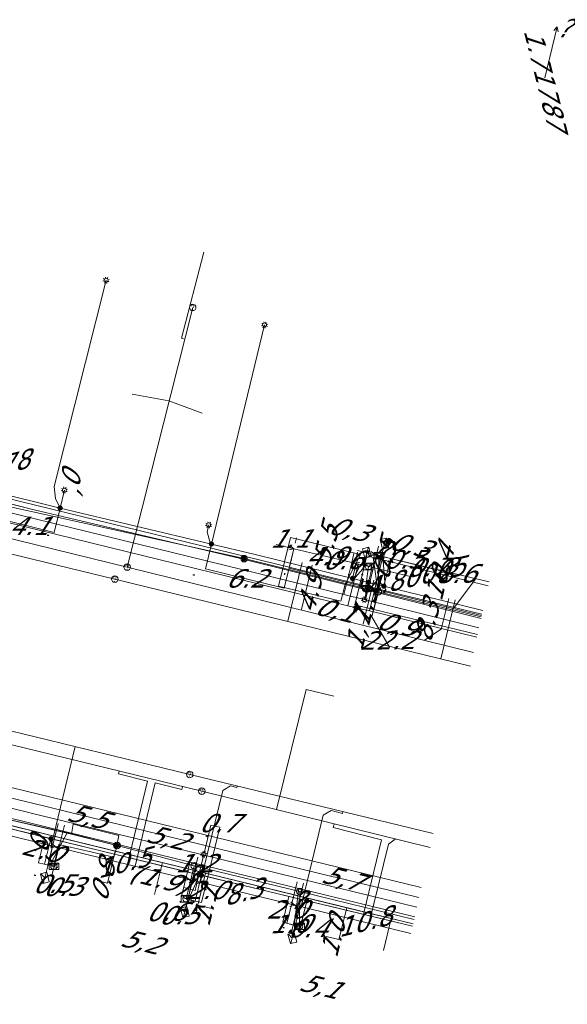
# Model space of a CAD drawing. Header units: metres. Extents: x 124576 to 133557, y 395865 to 402386.
# Tile 70 of 256: x 126218 to 126260, y 398135 to 398210. Entities that reach past the tile are written whole.
import ezdxf
from ezdxf.enums import TextEntityAlignment as Align

# ---------------------------------------------------------------- set-up
doc = ezdxf.new("R2010")
doc.units = ezdxf.units.M
doc.header["$MEASUREMENT"] = 0
for name, color, linetype, lineweight, true_color in [('LG_Datatransport_KPN_BV', 3, 'Continuous', 13, 0x00ff00), ('LG_Datatransport_Reggefiber_Operator_BV', 3, 'Continuous', 13, 0x00ff00), ('LG_Datatransport_Ziggo_BV', 3, 'Continuous', 13, 0x00ff00), ('LG_Laag_Spanning_Enexis_Netbeheer_BV', 7, 'Continuous', 13, 0x960000), ('LG_Midden_Spanning_Enexis_Netbeheer_BV', 7, 'Continuous', 13, 0xd20000), ('LG_Riool_Vrij_Verval_Gemeente_Tilburg_Ruimtelijke_Uitvoering', 7, 'Continuous', 13, 0xca00a0), ('LG_unet-4_Brabant_Water', 5, 'Continuous', 13, 0x0000ff), ('LG_warmte_Ennatuurlijk_BV', 7, 'Continuous', 13, 0x008080), ('MV_Datatransport_lijn', 3, 'Continuous', 0, 0x00ff00), ('MV_warmte_lijn', 7, 'Continuous', 0, 0x008080)]:
    doc.layers.add(name, color=color, linetype=linetype, lineweight=lineweight, true_color=true_color)
for name, color, linetype, lineweight in [('LG_Datatransport_P_KPN_BV', 7, 'Continuous', 0), ('LG_Datatransport_P_Reggefiber_Operator_BV', 7, 'Continuous', 0), ('LG_Laag_Spanning_P_Enexis_Netbeheer_BV', 7, 'Continuous', 0), ('LG_Riool_Vrij_Verval_P_Gemeente_Tilburg_Ruimtelijke_Uitvoering', 7, 'Continuous', 0), ('MV_Datatransport', 7, 'Continuous', 0), ('MV_Laag_Spanning', 7, 'Continuous', 0), ('MV_Laag_Spanning_lijn', 7, 'Continuous', 0), ('MV_Laag_Spanning_pijl', 7, 'Continuous', 0), ('MV_Midden_Spanning', 7, 'Continuous', 0), ('MV_Midden_Spanning_lijn', 7, 'Continuous', 0), ('MV_Midden_Spanning_pijl', 7, 'Continuous', 0), ('MV_unet-4', 7, 'Continuous', 0), ('MV_warmte', 7, 'Continuous', 0)]:
    doc.layers.add(name, color=color, linetype=linetype, lineweight=lineweight)
doc.styles.add('Klic_Annotatie', font='verdanai.ttf', dxfattribs={"oblique": 20, "height": 1.4})

# ---------------------------------------------------------------- blocks, each defined once
blk = doc.blocks.new('Onbekend_11')
at = {"layer": 'LG_Datatransport_P_Reggefiber_Operator_BV'}
blk.add_hatch(color=256, dxfattribs=at).paths.add_polyline_path([(-0.25, -1.07, -0.262633), (0.23, 0.15), (0.59, 0.47, 0.379827), (0.7, 1.26), (0.69, 1.26, 0.228508), (-0.03, 1.53), (-0.03, 1.52, 0.459053), (-0.82, 0.79), (-1.29, 0.85, -0.414214), (-0.08, 2, -0.243799), (1.09, 1.52, -0.379827), (0.9, 0.11), (0.54, -0.2, 0.262633), (0.23, -1.08), (-0.17, -1.07)])
blk.add_circle((0, 0), 2.5, dxfattribs=at)
at = {"layer": 'LG_Datatransport_P_Reggefiber_Operator_BV', "extrusion": (0, 0, -1)}
blk.add_solid([(0.34, -2.06), (-0.21, -2.06), (0.34, -1.51), (-0.21, -1.51)], dxfattribs=at)
blk = doc.blocks.new('Mof')
at = {"layer": 'LG_Laag_Spanning_P_Enexis_Netbeheer_BV'}
h = blk.add_hatch(color=256, dxfattribs=at)
edge = h.paths.add_edge_path()
edge.add_arc((0, 0), 2, 0, 360)
blk = doc.blocks.new('DeliveryPoint')
at = {"layer": 'LG_Laag_Spanning_P_Enexis_Netbeheer_BV', "flags": 128}
blk.add_lwpolyline([(-3.75, -2.5), (3.75, -2.5), (3.75, 2.5), (-3.75, 2.5), (-3.75, -2.5)], close=True, dxfattribs=at)
blk.add_lwpolyline([(-3.75, 2.5), (-3.75, 2.16), (0, 0), (3.75, 2.16)], dxfattribs=at)
blk = doc.blocks.new('Streetlight')
at = {"layer": 'LG_Laag_Spanning_P_Enexis_Netbeheer_BV'}
for p, q in [((-1.77, 1.77), (-1.06, 1.06)), ((0, 2.5), (0, 1.5)), ((1.77, 1.77), (1.06, 1.06)), ((-1.06, -1.06), (-1.77, -1.77)), ((0, -1.5), (0, -2.5)), ((1.06, -1.06), (1.77, -1.77))]:
    blk.add_line(p, q, dxfattribs=at)
at = {"layer": 'LG_Laag_Spanning_P_Enexis_Netbeheer_BV', "flags": 128}
for points in [[(-2.5, 0), (-1.5, 0)], [(1.5, 0), (2.5, 0)]]:
    blk.add_lwpolyline(points, dxfattribs=at)
at = {"layer": 'LG_Laag_Spanning_P_Enexis_Netbeheer_BV'}
blk.add_circle((0, 0), 1.5, dxfattribs=at)
blk = doc.blocks.new('m_pijl')
at = {"layer": 'MV_Laag_Spanning_pijl'}
blk.add_hatch(color=7, dxfattribs=at).paths.add_polyline_path([(-1, -0.33), (-1, 0), (-1, 0.33), (0, 0)])
at = {"layer": 'MV_Laag_Spanning_pijl', "flags": 128}
blk.add_lwpolyline([(-1, 0), (-1, 0.33), (0, 0), (-1, -0.33), (-1, 0)], close=True, dxfattribs=at)
blk = doc.blocks.new('m_pijl_1')
at = {"layer": 'MV_Midden_Spanning_pijl'}
blk.add_hatch(color=7, dxfattribs=at).paths.add_polyline_path([(-1, -0.33), (-1, 0), (-1, 0.33), (0, 0)])
at = {"layer": 'MV_Midden_Spanning_pijl', "flags": 128}
blk.add_lwpolyline([(-1, 0), (-1, 0.33), (0, 0), (-1, -0.33), (-1, 0)], close=True, dxfattribs=at)
blk = doc.blocks.new('Onbekend_2')
at = {"layer": 'LG_Riool_Vrij_Verval_P_Gemeente_Tilburg_Ruimtelijke_Uitvoering'}
blk.add_hatch(color=256, dxfattribs=at).paths.add_polyline_path([(-0.25, -1.07, -0.262633), (0.23, 0.15), (0.59, 0.47, 0.379827), (0.7, 1.26), (0.69, 1.26, 0.228508), (-0.03, 1.53), (-0.03, 1.52, 0.459053), (-0.82, 0.79), (-1.29, 0.85, -0.414214), (-0.08, 2, -0.243799), (1.09, 1.52, -0.379827), (0.9, 0.11), (0.54, -0.2, 0.262633), (0.23, -1.08), (-0.17, -1.07)])
blk.add_circle((0, 0), 2.5, dxfattribs=at)
at = {"layer": 'LG_Riool_Vrij_Verval_P_Gemeente_Tilburg_Ruimtelijke_Uitvoering', "extrusion": (0, 0, -1)}
blk.add_solid([(0.34, -2.06), (-0.21, -2.06), (0.34, -1.51), (-0.21, -1.51)], dxfattribs=at)
blk = doc.blocks.new('Onbekend_3')
at = {"layer": 'LG_Datatransport_P_KPN_BV'}
blk.add_hatch(color=256, dxfattribs=at).paths.add_polyline_path([(-0.25, -1.07, -0.262633), (0.23, 0.15), (0.59, 0.47, 0.379827), (0.7, 1.26), (0.69, 1.26, 0.228508), (-0.03, 1.53), (-0.03, 1.52, 0.459053), (-0.82, 0.79), (-1.29, 0.85, -0.414214), (-0.08, 2, -0.243799), (1.09, 1.52, -0.379827), (0.9, 0.11), (0.54, -0.2, 0.262633), (0.23, -1.08), (-0.17, -1.07)])
blk.add_circle((0, 0), 2.5, dxfattribs=at)
at = {"layer": 'LG_Datatransport_P_KPN_BV', "extrusion": (0, 0, -1)}
blk.add_solid([(0.34, -2.06), (-0.21, -2.06), (0.34, -1.51), (-0.21, -1.51)], dxfattribs=at)
blk = doc.blocks.new('Mof_2')
at = {"layer": 'LG_Datatransport_P_KPN_BV'}
h = blk.add_hatch(color=256, dxfattribs=at)
edge = h.paths.add_edge_path()
edge.add_arc((0, 0), 2, 0, 360)
blk = doc.blocks.new('PuntVanLevering_1')
at = {"layer": 'LG_Datatransport_P_KPN_BV', "flags": 128}
blk.add_lwpolyline([(-3.75, -2.5), (3.75, -2.5), (3.75, 2.5), (-3.75, 2.5), (-3.75, -2.5)], close=True, dxfattribs=at)
blk.add_lwpolyline([(-3.75, 2.5), (-3.75, 2.16), (0, 0), (3.75, 2.16)], dxfattribs=at)

msp = doc.modelspace()

# ---------------------------------------------------------------- linework, layer by layer
at = {"layer": 'LG_Datatransport_KPN_BV'}
for p, q in [((126210.82, 398174.56), (126234.91, 398169.23)), ((126234.91, 398169.23), (126244.2, 398166.94)), ((126245.17, 398166.7), (126245.22, 398169.46)), ((126244.2, 398166.94), (126244.41, 398168.64)), ((126244.2, 398166.94), (126245.17, 398166.7)), ((126253.04, 398164.769), (126245.17, 398166.7)), ((126213.02, 398150.17), (126221.72, 398148.17)), ((126221.72, 398148.17), (126225.19, 398147.29)), ((126225.22, 398147.29), (126225.19, 398147.29)), ((126231.09, 398145.73), (126225.22, 398147.29)), ((126231.09, 398145.73), (126230.49, 398143.21)), ((126231.09, 398145.73), (126239.18, 398143.77)), ((126239.18, 398143.77), (126239.15, 398141.11)), ((126239.18, 398143.77), (126247.905, 398141.638))]:
    msp.add_line(p, q, dxfattribs=at)
at = {"layer": 'LG_Datatransport_KPN_BV', "flags": 128}
for points in [[(126221.72, 398148.17), (126221.85, 398148.92), (126225.35, 398148.06), (126225.19, 398147.29)], [(126225.22, 398147.29), (126224.97, 398146.41), (126220.77, 398147.36), (126220.39, 398145.7)]]:
    msp.add_lwpolyline(points, dxfattribs=at)
at = {"layer": 'LG_Datatransport_Reggefiber_Operator_BV'}
for p, q in [((126210.818, 398174.564), (126234.91, 398169.23)), ((126234.91, 398169.23), (126244.198, 398166.939)), ((126245.171, 398166.702), (126245.225, 398169.457)), ((126244.198, 398166.939), (126244.408, 398168.636)), ((126244.198, 398166.939), (126245.171, 398166.702)), ((126245.171, 398166.702), (126253.04, 398164.77)), ((126225.188, 398147.293), (126225.216, 398147.287)), ((126225.216, 398147.287), (126231.095, 398145.727)), ((126230.491, 398143.207), (126231.095, 398145.727)), ((126231.095, 398145.727), (126239.177, 398143.775)), ((126239.153, 398141.107), (126239.177, 398143.775)), ((126239.177, 398143.775), (126247.905, 398141.636))]:
    msp.add_line(p, q, dxfattribs=at)
at = {"layer": 'LG_Datatransport_Reggefiber_Operator_BV', "flags": 128}
for points in [[(126138.916, 398168.588), (126165.488, 398161.818), (126176.172, 398159.199), (126184.457, 398157.181), (126194.947, 398154.61), (126202.919, 398152.649), (126213.02, 398150.174), (126221.718, 398148.174), (126225.188, 398147.293), (126225.216, 398147.287), (126231.095, 398145.727), (126239.177, 398143.775), (126247.905, 398141.636)], [(126213.02, 398150.174), (126221.718, 398148.174), (126225.188, 398147.293)], [(126220.39, 398145.703), (126220.769, 398147.361), (126224.966, 398146.409), (126225.216, 398147.287)]]:
    msp.add_lwpolyline(points, dxfattribs=at)
at = {"layer": 'LG_Datatransport_Ziggo_BV'}
for p, q in [((126213.037, 398174.431), (126218.883, 398172.97)), ((126218.883, 398172.97), (126234.651, 398169.243)), ((126243.8, 398169.553), (126242.626, 398167.251)), ((126234.651, 398169.243), (126242.626, 398167.251)), ((126244.771, 398169.315), (126245.148, 398166.621)), ((126242.626, 398167.251), (126245.148, 398166.621)), ((126245.148, 398166.621), (126253.015, 398164.656)), ((126225.067, 398146.865), (126214.392, 398149.474)), ((126224.479, 398144.422), (126225.067, 398146.865)), ((126231.971, 398145.177), (126225.067, 398146.865)), ((126231.375, 398142.737), (126231.971, 398145.177)), ((126242.773, 398142.536), (126231.971, 398145.177)), ((126242.16, 398140.1), (126242.773, 398142.536)), ((126247.83, 398141.3), (126242.773, 398142.536))]:
    msp.add_line(p, q, dxfattribs=at)
at = {"layer": 'LG_Datatransport_Ziggo_BV', "flags": 128}
for points in [[(126146.624, 398191.217), (126146.502, 398190.732), (126175.233, 398183.769), (126176.012, 398183.581), (126185.7, 398181.249), (126186.87, 398180.967), (126196.338, 398178.603), (126197.309, 398178.36), (126206.986, 398175.943), (126208.151, 398175.652), (126213.037, 398174.431), (126218.883, 398172.97), (126234.651, 398169.243), (126242.626, 398167.251), (126245.148, 398166.621), (126253.015, 398164.656)], [(126243.8, 398169.553), (126242.626, 398167.251), (126245.148, 398166.621), (126253.015, 398164.656)], [(126244.771, 398169.315), (126245.148, 398166.621), (126253.015, 398164.656)], [(126125.687, 398030.378), (126125.631, 398030.188), (126104.129, 398035.391), (126110.695, 398060.408), (126124.034, 398116.003), (126136.778, 398168.45), (126247.83, 398141.3)], [(126168.307, 398092.184), (126168.341, 398092.142), (126153.065, 398096.488), (126143.413, 398098.425), (126121.095, 398103.755), (126136.778, 398168.45), (126247.83, 398141.3)], [(126247.83, 398141.3), (126242.773, 398142.536), (126231.971, 398145.177), (126225.067, 398146.865), (126214.392, 398149.474), (126207.959, 398151.047), (126196.622, 398153.82), (126190.305, 398155.364), (126179.123, 398158.098), (126173.292, 398159.523), (126158.263, 398163.197), (126138.896, 398167.932), (126136.987, 398168.399), (126136.778, 398168.45), (126135.749, 398164.212), (126135.445, 398162.958), (126134.418, 398158.728), (126134.171, 398157.712), (126133.122, 398153.388), (126132.899, 398152.467), (126131.631, 398147.246), (126130.344, 398141.944), (126129.082, 398136.759), (126127.803, 398131.497)], [(126247.83, 398141.3), (126242.773, 398142.536), (126231.971, 398145.177), (126225.067, 398146.865), (126214.392, 398149.474), (126207.959, 398151.047), (126196.622, 398153.82), (126190.305, 398155.364), (126179.123, 398158.098), (126173.292, 398159.523), (126158.263, 398163.197), (126138.896, 398167.932), (126136.987, 398168.399), (126136.778, 398168.45), (126135.749, 398164.212), (126135.445, 398162.958), (126134.418, 398158.728), (126134.171, 398157.712), (126133.122, 398153.388), (126132.899, 398152.467), (126131.631, 398147.246), (126130.344, 398141.944), (126129.082, 398136.759), (126127.803, 398131.497)], [(126158.218, 398162.979), (126158.263, 398163.197), (126247.83, 398141.3)], [(126247.83, 398141.3), (126242.773, 398142.536), (126231.971, 398145.177), (126225.067, 398146.865), (126214.392, 398149.474), (126207.959, 398151.047), (126196.622, 398153.82), (126190.305, 398155.364), (126179.123, 398158.098), (126173.292, 398159.523), (126158.263, 398163.197), (126158.218, 398162.979)], [(126247.83, 398141.3), (126242.773, 398142.536), (126231.971, 398145.177), (126225.067, 398146.865), (126214.392, 398149.474), (126207.959, 398151.047), (126196.622, 398153.82), (126190.305, 398155.364), (126179.123, 398158.098), (126173.292, 398159.523), (126158.263, 398163.197), (126158.218, 398162.979)], [(126247.83, 398141.3), (126242.773, 398142.536), (126231.971, 398145.177), (126225.067, 398146.865), (126214.392, 398149.474), (126207.959, 398151.047), (126196.622, 398153.82), (126190.305, 398155.364), (126179.123, 398158.098), (126173.292, 398159.523), (126158.263, 398163.197), (126158.218, 398162.979)], [(126242.16, 398140.1), (126242.773, 398142.536), (126231.971, 398145.177), (126225.067, 398146.865), (126214.392, 398149.474), (126207.959, 398151.047), (126196.622, 398153.82), (126190.305, 398155.364), (126179.123, 398158.098), (126173.292, 398159.523), (126158.263, 398163.197), (126158.218, 398162.979)], [(126231.375, 398142.737), (126231.971, 398145.177), (126225.067, 398146.865), (126214.392, 398149.474), (126207.959, 398151.047), (126196.622, 398153.82), (126190.305, 398155.364), (126179.123, 398158.098), (126173.292, 398159.523), (126158.263, 398163.197), (126158.218, 398162.979)], [(126224.479, 398144.422), (126225.067, 398146.865), (126214.392, 398149.474), (126207.959, 398151.047), (126196.622, 398153.82), (126190.305, 398155.364), (126179.123, 398158.098), (126173.292, 398159.523), (126158.263, 398163.197), (126158.218, 398162.979)]]:
    msp.add_lwpolyline(points, dxfattribs=at)
at = {"layer": 'LG_Laag_Spanning_Enexis_Netbeheer_BV'}
for p, q in [((126232.419, 398170.35), (126236.477, 398187.107)), ((126220.856, 398173.103), (126221.188, 398174.476)), ((126244.426, 398167.417), (126244.111, 398166.095)), ((126231.458, 398145.061), (126231.837, 398146.615))]:
    msp.add_line(p, q, dxfattribs=at)
at = {"layer": 'LG_Laag_Spanning_Enexis_Netbeheer_BV', "flags": 128}
for points in [[(126220.856, 398173.103), (126220.497, 398173.825), (126220.397, 398174.757), (126224.375, 398190.523)], [(126253.151, 398165.267), (126245.591, 398167.13), (126244.426, 398167.417), (126243.203, 398167.719), (126235.669, 398169.576), (126232.419, 398170.35), (126220.856, 398173.103), (126218.919, 398173.564), (126211.135, 398175.499)], [(126253.151, 398165.267), (126245.591, 398167.13), (126244.426, 398167.417), (126243.203, 398167.719), (126235.669, 398169.576), (126232.419, 398170.35), (126220.856, 398173.103), (126218.919, 398173.564), (126211.135, 398175.499)], [(126253.151, 398165.267), (126245.591, 398167.13), (126244.426, 398167.417), (126243.203, 398167.719), (126235.669, 398169.576), (126232.419, 398170.35), (126220.856, 398173.103), (126218.919, 398173.564), (126211.135, 398175.499)], [(126232.419, 398170.35), (126232.326, 398170.443), (126232.086, 398171.284), (126232.209, 398171.81)], [(126245.591, 398167.13), (126245.367, 398167.343), (126245.119, 398168.173), (126245.645, 398170.384)], [(126243.203, 398167.719), (126243.41, 398167.793), (126243.997, 398168.45), (126244.298, 398169.69)], [(126247.792, 398141.129), (126247.769, 398141.134), (126241.467, 398142.647), (126240.566, 398142.863), (126239.708, 398143.069), (126231.652, 398145.014), (126231.458, 398145.061), (126230.154, 398145.377), (126221.343, 398147.524), (126220.161, 398147.813), (126217.084, 398148.568)], [(126247.792, 398141.129), (126247.769, 398141.134), (126241.467, 398142.647), (126240.566, 398142.863), (126239.708, 398143.069), (126231.652, 398145.014), (126231.458, 398145.061), (126230.154, 398145.377), (126221.343, 398147.524), (126220.161, 398147.813), (126217.084, 398148.568)], [(126217.084, 398148.568), (126220.161, 398147.813), (126221.343, 398147.524), (126230.154, 398145.377), (126231.458, 398145.061), (126231.652, 398145.014), (126239.708, 398143.069), (126240.566, 398142.863), (126241.467, 398142.647), (126247.769, 398141.134), (126247.792, 398141.129)], [(126220.161, 398147.813), (126220.216, 398146.963), (126219.683, 398144.822)], [(126231.652, 398145.014), (126231.489, 398144.959), (126230.896, 398144.314), (126230.381, 398142.203)], [(126239.708, 398143.069), (126239.691, 398143.061), (126239.123, 398142.357), (126238.6, 398140.212)]]:
    msp.add_lwpolyline(points, dxfattribs=at)
at = {"layer": 'LG_Midden_Spanning_Enexis_Netbeheer_BV', "flags": 128}
for points in [[(126152.871, 398164.356), (126153.665, 398164.163), (126154.575, 398164.084), (126155.347, 398164.455), (126156.618, 398165.852), (126157.769, 398166.204), (126176.641, 398161.606), (126199.488, 398156.039), (126213.856, 398152.51), (126248.446, 398144.076)], [(126155.501, 398163.762), (126193.204, 398154.432), (126229.268, 398145.576), (126247.792, 398141.129)], [(126155.501, 398163.762), (126193.204, 398154.432), (126229.268, 398145.576), (126247.792, 398141.129)], [(126176.641, 398161.606), (126199.488, 398156.039), (126213.856, 398152.51), (126248.446, 398144.076)], [(126213.856, 398152.51), (126248.446, 398144.076)]]:
    msp.add_lwpolyline(points, dxfattribs=at)
at = {"layer": 'LG_Riool_Vrij_Verval_Gemeente_Tilburg_Ruimtelijke_Uitvoering'}
for p, q in [((126225.98, 398168.59), (126230.99, 398188.45)), ((126229.16, 398181.3), (126226.353, 398181.813)), ((126229.16, 398181.3), (126231.7, 398180.351)), ((126225.98, 398168.59), (126179.64, 398179.86)), ((126178.26, 398178.99), (126225.04, 398167.67)), ((126238.258, 398164.458), (126239.352, 398168.928)), ((126252.439, 398162.063), (126225.98, 398168.59)), ((126239.29, 398165.353), (126240.119, 398168.741)), ((126225.04, 398167.67), (126252.205, 398161.008)), ((126244.018, 398164.223), (126244.84, 398167.586)), ((126244.669, 398164.78), (126245.326, 398167.467)), ((126249.943, 398161.581), (126251.04, 398166.069)), ((126249.98, 398163.838), (126250.555, 398166.188)), ((126231.68, 398151.44), (126174.62, 398165.39)), ((126179.96, 398165.04), (126230.76, 398152.73)), ((126244.669, 398164.78), (126246.025, 398162.472)), ((126249.98, 398163.838), (126248.686, 398163.008)), ((126239.664, 398159.235), (126237.385, 398150.052)), ((126239.664, 398159.235), (126241.766, 398158.714)), ((126222.009, 398154.854), (126220.145, 398147.164)), ((126225.31, 398152.768), (126225.358, 398152.966)), ((126225.31, 398152.768), (126227.543, 398152.216)), ((126225.978, 398145.759), (126227.543, 398152.216)), ((126230.76, 398152.73), (126249.363, 398148.203)), ((126226.562, 398145.618), (126228.125, 398152.073)), ((126228.125, 398152.073), (126230.164, 398151.569)), ((126230.164, 398151.569), (126230.215, 398151.777)), ((126249.125, 398147.133), (126231.68, 398151.44)), ((126241.725, 398148.675), (126241.786, 398148.929)), ((126241.725, 398148.675), (126245.404, 398147.724)), ((126243.874, 398141.409), (126245.404, 398147.724))]:
    msp.add_line(p, q, dxfattribs=at)
at = {"layer": 'LG_Riool_Vrij_Verval_Gemeente_Tilburg_Ruimtelijke_Uitvoering', "flags": 128}
for points in [[(126231.843, 398192.659), (126230.123, 398186.099), (126230.297, 398186.051)], [(126231.569, 398144.405), (126233.287, 398151.493), (126233.889, 398151.857), (126234.371, 398151.734), (126234.403, 398151.845)], [(126239.245, 398142.536), (126240.958, 398149.607), (126241.56, 398149.969), (126242.432, 398149.745), (126242.466, 398149.883)], [(126244.457, 398141.268), (126245.94, 398147.389), (126246.447, 398147.781)]]:
    msp.add_lwpolyline(points, dxfattribs=at)
at = {"layer": 'LG_unet-4_Brabant_Water'}
for p, q in [((126243.15, 398167.41), (126243.81, 398168.78)), ((126245.72, 398166.78), (126245.52, 398169.39)), ((126250.97, 398165.5), (126252.6, 398167.66)), ((126221.42, 398148.32), (126220.08, 398145.78)), ((126231.83, 398145.77), (126230.68, 398143.16)), ((126239.11, 398144), (126238.74, 398141.21))]:
    msp.add_line(p, q, dxfattribs=at)
at = {"layer": 'LG_unet-4_Brabant_Water', "flags": 128}
for points in [[(126216.69, 398173.87), (126243.15, 398167.41), (126245.72, 398166.78), (126250.97, 398165.5), (126253.088, 398164.983)], [(126215.39, 398149.79), (126221.42, 398148.32), (126231.83, 398145.77), (126239.11, 398144), (126247.949, 398141.834)]]:
    msp.add_lwpolyline(points, dxfattribs=at)
at = {"layer": 'LG_warmte_Ennatuurlijk_BV'}
for p, q in [((126243.304, 398169.618), (126243.138, 398168.938)), ((126245.316, 398169.435), (126244.733, 398169.577)), ((126245.19, 398170.186), (126245.025, 398169.506)), ((126242.543, 398166.479), (126243.138, 398168.938)), ((126243.43, 398168.867), (126242.847, 398169.009)), ((126242.852, 398165.632), (126243.624, 398168.821)), ((126244.194, 398166.075), (126245.025, 398169.506)), ((126244.503, 398165.228), (126245.511, 398169.388)), ((126220.698, 398148.978), (126219.92, 398145.794)), ((126221.184, 398148.859), (126220.406, 398145.675)), ((126230.906, 398146.519), (126230.119, 398143.3)), ((126231.392, 398146.4), (126230.605, 398143.181)), ((126220.114, 398145.747), (126220.697, 398145.604)), ((126220.239, 398144.996), (126220.406, 398145.675)), ((126238.963, 398144.525), (126238.182, 398141.328)), ((126239.449, 398144.406), (126238.667, 398141.21)), ((126230.314, 398143.253), (126230.896, 398143.11)), ((126230.438, 398142.501), (126230.605, 398143.181)), ((126238.376, 398141.281), (126238.959, 398141.138)), ((126238.501, 398140.53), (126238.667, 398141.21))]:
    msp.add_line(p, q, dxfattribs=at)
at = {"layer": 'LG_warmte_Ennatuurlijk_BV', "flags": 128}
for points in [[(126252.696, 398163.22), (126244.503, 398165.228), (126242.852, 398165.632), (126211.432, 398173.329), (126205.702, 398174.733), (126203.468, 398175.281), (126194.532, 398177.47), (126192.978, 398177.85), (126183.751, 398180.111), (126182.294, 398180.468), (126172.678, 398182.824), (126170.93, 398183.252), (126140.67, 398190.665), (126141.906, 398195.747), (126143.18, 398200.995), (126144.43, 398206.146), (126145.916, 398212.268), (126147.096, 398217.127), (126148.275, 398221.986), (126149.514, 398227.087), (126150.823, 398232.481), (126152.168, 398238.02), (126154.606, 398248.063)], [(126252.859, 398163.952), (126244.194, 398166.075), (126242.543, 398166.479), (126211.125, 398174.176), (126205.395, 398175.58), (126203.161, 398176.128), (126194.225, 398178.317), (126192.671, 398178.697), (126183.444, 398180.958), (126181.987, 398181.315), (126172.371, 398183.671), (126170.623, 398184.099), (126141.576, 398191.215), (126142.396, 398194.59), (126142.753, 398196.059), (126144.027, 398201.307), (126145.277, 398206.457), (126146.763, 398212.579), (126147.943, 398217.438), (126149.122, 398222.297), (126150.361, 398227.399), (126151.67, 398232.793), (126153.014, 398238.332), (126155.334, 398247.887)], [(126248.275, 398143.304), (126241.908, 398144.861), (126241.722, 398144.907), (126230.281, 398147.706), (126230.066, 398147.759), (126218.65, 398150.552), (126218.41, 398150.61), (126206.941, 398153.416), (126206.753, 398153.462), (126195.314, 398156.261), (126195.097, 398156.314), (126183.665, 398159.11), (126183.441, 398159.165), (126172.011, 398161.962), (126171.785, 398162.017), (126160.369, 398164.81), (126160.128, 398164.869), (126148.715, 398167.661), (126148.472, 398167.72), (126137.044, 398170.516), (126136.816, 398170.572), (126135.694, 398170.846), (126135.361, 398169.486)], [(126248.112, 398142.571), (126241.971, 398144.074), (126241.73, 398144.133), (126230.315, 398146.925), (126230.103, 398146.977), (126218.659, 398149.777), (126218.471, 398149.823), (126207.003, 398152.629), (126206.763, 398152.688), (126195.346, 398155.48), (126195.136, 398155.532), (126183.69, 398158.332), (126183.487, 398158.382), (126172.034, 398161.184), (126171.833, 398161.233), (126160.378, 398164.035), (126160.191, 398164.081), (126148.721, 398166.887), (126148.537, 398166.932), (126137.065, 398169.739), (126136.866, 398169.788), (126136.244, 398169.94), (126136.09, 398169.308)]]:
    msp.add_lwpolyline(points, dxfattribs=at)
at = {"layer": 'MV_Datatransport_lijn'}
for p, q in [((126238.457, 398170.859), (126237.546, 398167.132)), ((126238.457, 398170.859), (126243.8, 398169.553)), ((126244.285, 398169.434), (126243.374, 398165.707)), ((126244.285, 398169.434), (126244.771, 398169.315)), ((126244.771, 398169.315), (126253.572, 398167.163)), ((126237.546, 398167.132), (126242.306, 398165.969)), ((126242.306, 398165.969), (126242.626, 398167.251)), ((126244.831, 398165.351), (126245.148, 398166.621)), ((126243.374, 398165.707), (126244.831, 398165.351)), ((126244.831, 398165.351), (126252.741, 398163.419)), ((126228.073, 398143.544), (126228.669, 398145.984)), ((126223.702, 398144.612), (126224.479, 398144.422)), ((126232.444, 398142.476), (126231.375, 398142.737)), ((126245.56, 398139.269), (126246.157, 398141.709)), ((126246.157, 398141.709), (126246.254, 398141.685)), ((126241.189, 398140.337), (126242.16, 398140.1))]:
    msp.add_line(p, q, dxfattribs=at)
at = {"layer": 'MV_Laag_Spanning_lijn'}
for p, q in [((126220.406, 398171.243), (126220.856, 398173.103)), ((126231.961, 398168.455), (126232.419, 398170.35)), ((126237.983, 398166.98), (126238.72, 398169.986)), ((126238.72, 398169.986), (126238.459, 398168.888)), ((126238.364, 398168.501), (126238.459, 398168.888)), ((126243.473, 398168.858), (126243.203, 398167.719)), ((126246.095, 398169.25), (126245.591, 398167.13)), ((126244.699, 398168.567), (126244.426, 398167.417)), ((126231.837, 398146.615), (126232.385, 398148.859)), ((126232.138, 398144.896), (126233.065, 398148.692)), ((126219.673, 398145.854), (126220.161, 398147.813)), ((126231.17, 398143.04), (126231.652, 398145.014)), ((126232.138, 398144.896), (126231.955, 398144.94)), ((126231.166, 398143.863), (126230.301, 398144.074)), ((126239.225, 398141.09), (126239.708, 398143.069))]:
    msp.add_line(p, q, dxfattribs=at)
at = {"layer": 'MV_Laag_Spanning_pijl'}
for p, q in [((126216.424, 398172.22), (126220.406, 398171.243)), ((126238.72, 398169.986), (126238.459, 398168.888)), ((126238.72, 398169.986), (126243.473, 398168.858)), ((126243.473, 398168.858), (126244.062, 398168.718)), ((126244.928, 398169.528), (126245.414, 398169.412)), ((126245.414, 398169.412), (126246.095, 398169.25)), ((126246.095, 398169.25), (126253.637, 398167.457)), ((126237.983, 398166.98), (126231.961, 398168.455)), ((126238.364, 398168.501), (126253.064, 398164.877)), ((126233.065, 398148.692), (126232.385, 398148.859)), ((126219.187, 398145.973), (126219.673, 398145.854)), ((126219.673, 398145.854), (126219.964, 398145.783)), ((126231.458, 398145.061), (126231.166, 398143.863)), ((126231.656, 398142.921), (126232.138, 398144.896)), ((126231.17, 398143.04), (126230.587, 398143.182)), ((126237.865, 398141.421), (126238.346, 398143.397)), ((126231.656, 398142.921), (126231.17, 398143.04)), ((126237.865, 398141.421), (126238.837, 398141.184)), ((126238.837, 398141.184), (126239.225, 398141.09))]:
    msp.add_line(p, q, dxfattribs=at)
at = {"layer": 'MV_Midden_Spanning_lijn'}
msp.add_line((126219.681, 398147.93), (126219.547, 398147.963), dxfattribs=at)
at = {"layer": 'MV_Midden_Spanning_pijl'}
msp.add_line((126219.203, 398145.982), (126219.681, 398147.93), dxfattribs=at)
at = {"layer": 'MV_warmte_lijn'}
for p, q in [((126258.833, 398209.912), (126257.89, 398205.993)), ((126258.833, 398209.912), (126258.582, 398209.614)), ((126258.833, 398209.912), (126258.921, 398209.533)), ((126238.711, 398169.988), (126237.357, 398170.309)), ((126238.811, 398170.411), (126238.917, 398170.833)), ((126238.711, 398169.988), (126238.332, 398169.899)), ((126238.711, 398169.988), (126238.413, 398170.238)), ((126243.482, 398169.303), (126243.575, 398169.728)), ((126244.928, 398169.53), (126243.576, 398169.86)), ((126244.928, 398169.53), (126244.631, 398169.782)), ((126245.268, 398169.447), (126245.647, 398169.533)), ((126243.381, 398168.88), (126243.76, 398168.968)), ((126243.381, 398168.88), (126243.68, 398168.63)), ((126243.381, 398168.88), (126247.832, 398167.823)), ((126244.928, 398169.53), (126244.549, 398169.444)), ((126245.268, 398169.447), (126245.565, 398169.195)), ((126245.268, 398169.447), (126250.152, 398168.254)), ((126250.283, 398168.222), (126248.931, 398168.553)), ((126250.283, 398168.222), (126249.904, 398168.136)), ((126250.283, 398168.222), (126249.986, 398168.474)), ((126220.519, 398147.192), (126212.068, 398149.258)), ((126220.519, 398147.192), (126220.14, 398147.105)), ((126220.519, 398147.192), (126220.222, 398147.443)), ((126220.519, 398147.192), (126220.898, 398147.278)), ((126220.519, 398147.192), (126220.816, 398146.94)), ((126230.718, 398144.697), (126220.519, 398147.192)), ((126230.718, 398144.697), (126230.339, 398144.611)), ((126230.718, 398144.697), (126230.422, 398144.949)), ((126230.718, 398144.697), (126231.098, 398144.784)), ((126230.718, 398144.697), (126231.015, 398144.446)), ((126238.781, 398142.726), (126230.718, 398144.697)), ((126238.781, 398142.726), (126238.401, 398142.639)), ((126238.781, 398142.726), (126238.484, 398142.977)), ((126238.781, 398142.726), (126239.16, 398142.812)), ((126238.781, 398142.726), (126239.078, 398142.474)), ((126247.664, 398140.553), (126238.781, 398142.726))]:
    msp.add_line(p, q, dxfattribs=at)

# ---------------------------------------------------------------- block references
at = {"layer": 'LG_Datatransport_P_KPN_BV', "xscale": 0.1, "yscale": 0.1, "zscale": 0.1}
for name, p in [('PuntVanLevering_1', (126245.225, 398169.457)), ('Onbekend_3', (126245.23, 398169.46)), ('Onbekend_3', (126234.91, 398169.23)), ('Mof_2', (126234.91, 398169.23)), ('PuntVanLevering_1', (126244.408, 398168.638)), ('Onbekend_3', (126244.41, 398168.64)), ('Onbekend_3', (126244.198, 398166.939)), ('Onbekend_3', (126244.2, 398166.94)), ('Onbekend_3', (126245.17, 398166.7)), ('Onbekend_3', (126245.171, 398166.702)), ('Onbekend_3', (126225.19, 398147.29)), ('Onbekend_3', (126225.216, 398147.287)), ('Onbekend_3', (126225.22, 398147.29)), ('Mof_2', (126225.188, 398147.293)), ('PuntVanLevering_1', (126220.39, 398145.703)), ('Onbekend_3', (126220.39, 398145.7)), ('Onbekend_3', (126231.09, 398145.73)), ('Onbekend_3', (126231.095, 398145.727)), ('Onbekend_3', (126239.177, 398143.775)), ('Onbekend_3', (126239.18, 398143.78)), ('PuntVanLevering_1', (126230.491, 398143.207)), ('Onbekend_3', (126230.49, 398143.21)), ('PuntVanLevering_1', (126239.153, 398141.107)), ('Onbekend_3', (126239.15, 398141.11))]:
    msp.add_blockref(name, p, dxfattribs=at)
at = {"layer": 'LG_Datatransport_P_Reggefiber_Operator_BV', "xscale": 0.1, "yscale": 0.1, "zscale": 0.1}
msp.add_blockref('Onbekend_11', (126225.188, 398147.293), dxfattribs=at)
at = {"layer": 'LG_Laag_Spanning_P_Enexis_Netbeheer_BV'}
for name, p, xscale, yscale, zscale, rotation in [('Streetlight', (126224.375, 398190.523), 0.1, 0.1, 0.1, 284), ('Streetlight', (126236.477, 398187.107), 0.1, 0.1, 0.1, 284), ('Streetlight', (126221.188, 398174.476), 0.1, 0.1, 0.1, 284), ('Streetlight', (126232.209, 398171.81), 0.1, 0.1, 0.1, 283), ('DeliveryPoint', (126245.645, 398170.384), 0.1, 0.1, 0.1, 283), ('DeliveryPoint', (126244.298, 398169.69), 0.1, 0.1, 0.1, 284), ('Streetlight', (126244.111, 398166.095), 0.09999999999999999, 0.09999999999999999, 0.09999999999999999, 103), ('Streetlight', (126231.837, 398146.615), 0.1, 0.1, 0.1, 284), ('DeliveryPoint', (126219.683, 398144.822), 0.1, 0.1, 0.1, 104), ('DeliveryPoint', (126230.381, 398142.203), 0.1, 0.1, 0.1, 104), ('DeliveryPoint', (126238.6, 398140.212), 0.1, 0.1, 0.1, 104)]:
    msp.add_blockref(name, p, dxfattribs=dict(at, xscale=xscale, yscale=yscale, zscale=zscale, rotation=rotation))
at = {"layer": 'LG_Laag_Spanning_P_Enexis_Netbeheer_BV', "xscale": 0.1, "yscale": 0.1, "zscale": 0.1}
for p in [(126220.856, 398173.103), (126232.419, 398170.35), (126243.203, 398167.719), (126244.426, 398167.417), (126245.591, 398167.13), (126220.161, 398147.813), (126231.458, 398145.061), (126231.652, 398145.014), (126239.708, 398143.069)]:
    msp.add_blockref('Mof', p, dxfattribs=at)
at = {"layer": 'LG_Riool_Vrij_Verval_P_Gemeente_Tilburg_Ruimtelijke_Uitvoering', "xscale": 0.1, "yscale": 0.1, "zscale": 0.1}
for p in [(126230.99, 398188.45), (126225.98, 398168.59), (126225.04, 398167.67), (126230.76, 398152.73), (126231.68, 398151.44)]:
    msp.add_blockref('Onbekend_2', p, dxfattribs=at)
at = {"layer": 'MV_Laag_Spanning_pijl'}
for p, xscale, yscale, zscale, rotation in [((126220, 398171), 0.1, 0.1, 0.1, 347), ((126245, 398169), 0.1, 0.1, 0.1, 347), ((126246, 398169), 0.1, 0.1, 0.1, 347), ((126231, 398168), 0.1, 0.1, 0.1, 166), ((126238, 398168), 0.09999999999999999, 0.09999999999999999, 0.09999999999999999, 257), ((126243, 398168), 0.1, 0.1, 0.1, 347), ((126244, 398168), 0.1, 0.1, 0.1, 347), ((126232, 398148), 0.1, 0.1, 0.1, 166), ((126219, 398145), 0.1, 0.1, 0.1, 347), ((126219, 398145), 0.1, 0.1, 0.1, 347), ((126232, 398144), 0.1, 0.1, 0.1, 76), ((126230, 398143), 0.1, 0.1, 0.1, 166), ((126231, 398143), 0.09999999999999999, 0.09999999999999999, 0.09999999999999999, 257), ((126231, 398143), 0.1, 0.1, 0.1, 166), ((126238, 398143), 0.1, 0.1, 0.1, 76), ((126238, 398141), 0.1, 0.1, 0.1, 347), ((126239, 398141), 0.1, 0.1, 0.1, 347)]:
    msp.add_blockref('m_pijl', p, dxfattribs=dict(at, xscale=xscale, yscale=yscale, zscale=zscale, rotation=rotation))
at = {"layer": 'MV_Midden_Spanning_pijl', "xscale": 0.1, "yscale": 0.1, "zscale": 0.1, "rotation": 76}
msp.add_blockref('m_pijl_1', (126219, 398147), dxfattribs=at)

# ---------------------------------------------------------------- texts
at = {"layer": 'MV_Datatransport', "style": 'Klic_Annotatie', "oblique": 20}
for s, rotation, p in [('0,3', 346.2, (126242.866, 398171.507)), ('5.5', 76, (126241.129, 398170.206)), ('0,3', 346.3, (126247.528, 398170.312)), ('0.5', 76, (126245.614, 398169.118)), ('10.4', 76, (126249.822, 398168.08)), ('4.9', 76, (126239.926, 398166.551)), ('1.5', 76, (126244.103, 398165.529)), ('0,1', 346.3, (126241.836, 398165.324)), ('1,7', 76.3, (126243.591, 398163.669)), ('0,9', 346.3, (126246.549, 398164.236)), ('8.3', 76, (126248.863, 398164.367)), ('5,5', 346.2, (126222.91, 398149.547)), ('5,2', 346.2, (126228.957, 398147.924)), ('0.8', 76, (126224.091, 398144.517)), ('(1.9)', 346, (126228.371, 398144.764)), ('5,7', 346.2, (126242.365, 398144.811)), ('1.1', 76, (126231.91, 398142.607)), ('1.0', 76, (126241.675, 398140.219)), ('5,2', 346, (126227.003, 398139.951)), ('5,1', 346.1, (126240.651, 398136.559))]:
    msp.add_text(s, height=1.4, rotation=rotation, dxfattribs=at).set_placement(p, align=Align.MIDDLE_CENTER)
at = {"layer": 'MV_Laag_Spanning', "style": 'Klic_Annotatie', "oblique": 20}
for s, p in [('4.1', (126218.415, 398171.732)), ('1.1', (126238.369, 398170.765)), ('6.2', (126234.972, 398167.718)), ('0.7', (126232.925, 398149.01)), ('1.2', (126231.11, 398145.939)), ('2.0', (126231.982, 398143.888)), ('2.0', (126238.106, 398142.409))]:
    msp.add_text(s, height=1.4, dxfattribs=at).set_placement(p, align=Align.MIDDLE_CENTER)
for s, p in [('4.9', (126241.097, 398169.422)), ('0.6', (126242.382, 398169.117)), ('0.5', (126247.054, 398169.173)), ('0.7', (126248.831, 398168.577)), ('8.6', (126251.034, 398168.076)), ('22.2', (126245.845, 398162.99)), ('0.5', (126220.219, 398144.362)), ('0.3', (126221.015, 398144.14)), ('0.6', (126228.894, 398142.22)), ('0.5', (126229.861, 398141.964)), ('1.0', (126238.351, 398141.303)), ('0.4', (126239.702, 398140.974))]:
    msp.add_text(s, height=1.4, rotation=1, dxfattribs=at).set_placement(p, align=Align.MIDDLE_CENTER)
at = {"layer": 'MV_Midden_Spanning', "style": 'Klic_Annotatie', "oblique": 20}
msp.add_text('2.0', height=1.4, rotation=346, dxfattribs=at).set_placement((126219.442, 398146.956), align=Align.MIDDLE_CENTER)
at = {"layer": 'MV_unet-4', "style": 'Klic_Annotatie', "oblique": 20}
for p in [(126221.69, 398174.89), (126219.27, 398146.94)]:
    msp.add_text(',0', height=1.4, rotation=88.7, dxfattribs=at).set_placement(p, align=Align.MIDDLE_CENTER)
at = {"layer": 'MV_warmte', "style": 'Klic_Annotatie', "oblique": 20}
for p in [(126259.256, 398209.81), (126245.031, 398169.953), (126245.371, 398169.87), (126250.386, 398168.645), (126230.822, 398145.12), (126238.884, 398143.148), (126238.884, 398143.148)]:
    msp.add_text('?', height=1.4, dxfattribs=at).set_placement(p, align=Align.MIDDLE_CENTER)
for s, rotation, p in [('1.71787', 284, (126257.89, 398205.993)), ('5.35078', 14, (126214.568, 398175.928)), ('4.80005', 13, (126247.832, 398167.823)), ('10.5', 14, (126225.619, 398145.944)), ('8.3', 14, (126234.75, 398143.712)), ('10.8', 14, (126244.026, 398141.443))]:
    msp.add_text(s, height=1.4, rotation=rotation, dxfattribs=at).set_placement(p, align=Align.MIDDLE_CENTER)

doc.saveas('drawing.dxf')
